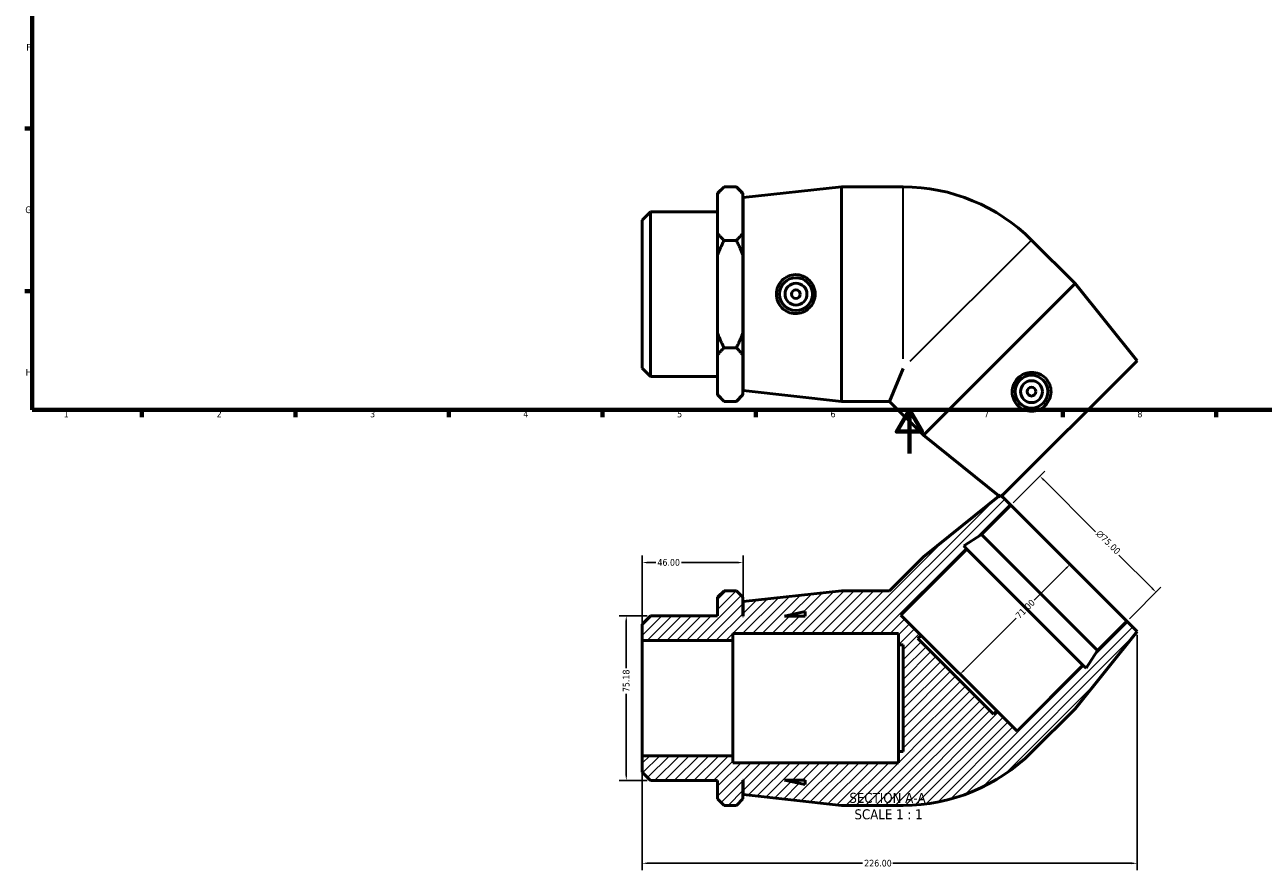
# Model space of a CAD drawing. Header units: millimetres. Extents: x 0 to 899, y -190 to 594.
# Tile 1 of 3: x 17 to 582, y -190 to 196. Entities that reach past the tile are written whole.
import ezdxf

# ---------------------------------------------------------------- set-up
doc = ezdxf.new("R2010")
doc.units = ezdxf.units.MM
for name, color, linetype, lineweight in [('Border (ANSI)', 7, 'Continuous', 70), ('Dimension (ANSI)', 7, 'Continuous', 25), ('Hatch (ANSI)', 7, 'Continuous', 18), ('Symbol (ANSI)', 7, 'Continuous', 25), ('Visible (ANSI)', 7, 'Continuous', 50), ('Visible Narrow (ANSI)', 7, 'Continuous', 35)]:
    doc.layers.add(name, color=color, linetype=linetype, lineweight=lineweight)
doc.styles.add('Label Text (ANSI)', font='tahoma.ttf')
doc.styles.add('Note Text (ANSI)', font='tahoma.ttf')
doc.dimstyles.new('Default - mm (ANSI)', dxfattribs={"dimtxt": 3.048, "dimasz": 2.5, "dimexe": 3.175, "dimexo": 1.6002, "dimgap": 0.8, "dimtad": 0, "dimtoh": 1, "dimrnd": 1e-08, "dimzin": 4, "dimdsep": 46, "dimtxsty": 'Note Text (ANSI)', "dimcen": 0.09, "dimdle": 10, "dimclrd": 256, "dimclre": 256, "dimclrt": 230, "dimadec": 1, "dimazin": 1, "dimtfac": 1, "dimtofl": 0, "dimtmove": 0, "dimatfit": 3, "dimfxl": 1, "dimtolj": 1, "dimtzin": 4, "dimlwd": -1, "dimlwe": -1, "dimarcsym": 0})

# ---------------------------------------------------------------- blocks, each defined once
blk = doc.blocks.new('Borders Default Border')
at = {"layer": 'Border (ANSI)'}
for p, q in [((20, 148.5), (16.55, 148.5)), ((20, 74.25), (16.55, 74.25)), ((70.08, 20), (70.08, 16.55)), ((140.17, 20), (140.17, 16.55)), ((210.25, 20), (210.25, 16.55)), ((280.33, 20), (280.33, 16.55)), ((350.42, 20), (350.42, 16.55)), ((490.58, 20), (490.58, 16.55)), ((560.67, 20), (560.67, 16.55))]:
    blk.add_line(p, q, dxfattribs=at)
at = {"layer": 'Border (ANSI)', "flags": 128}
for points in [[(20, 20), (20, 574), (821, 574), (821, 20), (20, 20)], [(420.5, 0), (420.5, 20), (414.73, 10), (426.27, 10), (420.5, 20)]]:
    blk.add_lwpolyline(points, dxfattribs=at)
at = {"layer": 'Border (ANSI)', "color": 230, "true_color": 0xff0080, "char_height": 3.05, "attachment_point": 7, "style": 'Note Text (ANSI)'}
for s, insert in [('F', (17.29, 184.1)), ('G', (16.81, 109.79)), ('H', (16.97, 35.6)), ('1', (34.35, 16.55)), ('2', (104.2, 16.55)), ('3', (174.26, 16.49)), ('4', (244.23, 16.55)), ('5', (314.48, 16.49)), ('6', (384.49, 16.49)), ('7', (454.6, 16.55)), ('8', (524.63, 16.48))]:
    blk.add_mtext(s, dxfattribs=dict(at, insert=insert))
blk = doc.blocks.new('*D7')
at = {"layer": 'Defpoints', "color": 0, "transparency": 16777216}
for p in [(302.29, -74.13), (291.22, -149.32), (302.29, -149.32)]:
    blk.add_point(p, dxfattribs=at)
at = {"layer": 'Dimension (ANSI)', "transparency": 16777216}
for p, q in [((300.69, -74.13), (288.05, -74.13)), ((291.22, -76.63), (291.22, -98.11)), ((291.22, -146.82), (291.22, -109.78)), ((300.69, -149.32), (288.05, -149.32))]:
    blk.add_line(p, q, dxfattribs=at)
for points in [[(290.81, -76.63), (291.64, -76.63), (291.22, -74.13)], [(290.81, -146.82), (291.64, -146.82), (291.22, -149.32)]]:
    blk.add_solid(points, dxfattribs=at)
at = {"layer": 'Dimension (ANSI)', "color": 230, "true_color": 0xff0080, "transparency": 16777216, "insert": (289.63, -108.98), "char_height": 3.048, "attachment_point": 1, "rotation": 90, "style": 'Note Text (ANSI)'}
blk.add_mtext('\\A1;75.18', dxfattribs=at)
blk = doc.blocks.new('*D8')
at = {"layer": 'Defpoints', "color": 0, "transparency": 16777216}
for p in [(298.53, -49.8), (344.53, -67.63), (298.53, -85.41)]:
    blk.add_point(p, dxfattribs=at)
at = {"layer": 'Dimension (ANSI)', "transparency": 16777216}
for p, q in [((298.53, -83.81), (298.53, -46.63)), ((301.03, -49.8), (304.65, -49.8)), ((342.03, -49.8), (316.42, -49.8)), ((344.53, -66.03), (344.53, -46.63))]:
    blk.add_line(p, q, dxfattribs=at)
for points in [[(301.03, -49.39), (301.03, -50.22), (298.53, -49.8)], [(342.03, -49.39), (342.03, -50.22), (344.53, -49.8)]]:
    blk.add_solid(points, dxfattribs=at)
at = {"layer": 'Dimension (ANSI)', "color": 230, "true_color": 0xff0080, "transparency": 16777216, "insert": (305.45, -48.22), "char_height": 3.048, "attachment_point": 1, "style": 'Note Text (ANSI)'}
blk.add_mtext('\\A1;46.00', dxfattribs=at)
blk = doc.blocks.new('*D9')
at = {"layer": 'Defpoints', "color": 0, "transparency": 16777216}
for p in [(480.09, -10.31), (466.83, -23.57), (519.86, -76.6)]:
    blk.add_point(p, dxfattribs=at)
at = {"layer": 'Dimension (ANSI)', "transparency": 16777216}
for p, q in [((467.96, -22.44), (482.34, -8.06)), ((481.86, -12.07), (505.5, -35.71)), ((531.36, -61.57), (516.21, -46.42)), ((521, -75.47), (535.37, -61.09))]:
    blk.add_line(p, q, dxfattribs=at)
for points in [[(482.15, -11.78), (481.57, -12.37), (480.09, -10.31)], [(531.65, -61.28), (531.06, -61.87), (533.13, -63.34)]]:
    blk.add_solid(points, dxfattribs=at)
at = {"layer": 'Dimension (ANSI)', "color": 230, "true_color": 0xff0080, "transparency": 16777216, "insert": (507.68, -34.66), "char_height": 3.048, "attachment_point": 1, "rotation": 315, "style": 'Note Text (ANSI)'}
blk.add_mtext('\\A1;\\fAIGDT|b0|i0;\\H3.0480;\\ln\\fTahoma|b0|i0;\\H3.0480;75.00', dxfattribs=at)
blk = doc.blocks.new('*D10')
at = {"layer": 'Defpoints', "color": 0, "transparency": 16777216}
for p in [(493.35, -50.08), (443.14, -100.29), (443.67, -100.82)]:
    blk.add_point(p, dxfattribs=at)
at = {"layer": 'Dimension (ANSI)', "transparency": 16777216}
for p, q in [((492.11, -52.38), (477.49, -67)), ((445.44, -99.05), (469.25, -75.24))]:
    blk.add_line(p, q, dxfattribs=at)
for points in [[(491.81, -52.09), (492.4, -52.67), (493.88, -50.61)], [(445.14, -98.75), (445.73, -99.34), (443.67, -100.82)]]:
    blk.add_solid(points, dxfattribs=at)
at = {"layer": 'Dimension (ANSI)', "color": 230, "true_color": 0xff0080, "transparency": 16777216, "insert": (468.69, -73.55), "char_height": 3.048, "attachment_point": 1, "rotation": 45, "style": 'Note Text (ANSI)'}
blk.add_mtext('\\A1;71.00', dxfattribs=at)
blk = doc.blocks.new('*D11')
at = {"layer": 'Defpoints', "color": 0, "transparency": 16777216}
for p in [(524.53, -81.27), (298.53, -138.04), (524.53, -187.19)]:
    blk.add_point(p, dxfattribs=at)
at = {"layer": 'Dimension (ANSI)', "transparency": 16777216}
for p, q in [((524.53, -82.87), (524.53, -190.36)), ((298.53, -139.64), (298.53, -190.36)), ((301.03, -187.19), (399.07, -187.19)), ((522.03, -187.19), (412.99, -187.19))]:
    blk.add_line(p, q, dxfattribs=at)
for points in [[(301.03, -186.77), (301.03, -187.6), (298.53, -187.19)], [(522.03, -186.77), (522.03, -187.6), (524.53, -187.19)]]:
    blk.add_solid(points, dxfattribs=at)
at = {"layer": 'Dimension (ANSI)', "color": 230, "true_color": 0xff0080, "transparency": 16777216, "insert": (399.87, -185.6), "char_height": 3.048, "attachment_point": 1, "style": 'Note Text (ANSI)'}
blk.add_mtext('\\A1;226.00', dxfattribs=at)

msp = doc.modelspace()

# ---------------------------------------------------------------- hatches: boundary and pattern name
at = {"layer": 'Hatch (ANSI)'}
h = msp.add_hatch(dxfattribs=at)
h.set_pattern_fill('ANSI31', color=256, scale=25.4, style=0)
h.set_pattern_definition([(45, (0, 0), (-2.245064, 2.245064), [])])
edge = h.paths.add_edge_path()
edge.add_line((426.88, -47.256), (411.409, -62.726))
edge.add_line((411.409, -62.726), (389.531, -62.726))
edge.add_line((389.531, -62.726), (344.531, -67.626))
edge.add_line((344.531, -67.626), (344.531, -74.226))
edge.add_line((344.531, -74.226), (344.431, -74.226))
edge.add_line((344.431, -74.226), (344.431, -65.666))
edge.add_line((344.431, -65.666), (341.491, -62.726))
edge.add_line((341.491, -62.726), (335.871, -62.726))
edge.add_line((335.871, -62.726), (332.931, -65.666))
edge.add_line((332.931, -65.666), (332.931, -74.134))
edge.add_line((332.931, -74.134), (302.29, -74.134))
edge.add_line((302.29, -74.134), (298.531, -77.893))
edge.add_line((298.531, -77.893), (298.531, -85.412))
edge.add_line((298.531, -85.412), (339.931, -85.412))
edge.add_line((339.931, -85.412), (339.931, -82.226))
edge.add_line((339.931, -82.226), (415.531, -82.226))
edge.add_line((415.531, -82.226), (415.531, -87.351))
edge.add_line((415.531, -87.351), (417.661, -87.351))
edge.add_line((417.661, -87.351), (417.661, -136.101))
edge.add_line((417.661, -136.101), (415.531, -136.101))
edge.add_line((415.531, -136.101), (415.531, -141.226))
edge.add_line((415.531, -141.226), (339.931, -141.226))
edge.add_line((339.931, -141.226), (339.931, -138.041))
edge.add_line((339.931, -138.041), (298.531, -138.041))
edge.add_line((298.531, -138.041), (298.531, -145.559))
edge.add_line((298.531, -145.559), (302.29, -149.318))
edge.add_line((302.29, -149.318), (332.931, -149.318))
edge.add_line((332.931, -149.318), (332.931, -157.786))
edge.add_line((332.931, -157.786), (335.871, -160.726))
edge.add_line((335.871, -160.726), (341.491, -160.726))
edge.add_line((341.491, -160.726), (344.431, -157.786))
edge.add_line((344.431, -157.786), (344.431, -149.226))
edge.add_line((344.431, -149.226), (344.531, -149.226))
edge.add_line((344.531, -149.226), (344.531, -155.826))
edge.add_line((344.531, -155.826), (389.531, -160.726))
edge.add_line((389.531, -160.726), (417.661, -160.726))
edge.add_ellipse((417.661, -77.819), major_axis=(0, -82.907), ratio=1, start_angle=0, end_angle=45)
edge.add_line((476.285, -136.443), (496.176, -116.552))
edge.add_line((496.176, -116.552), (524.531, -81.268))
edge.add_line((524.531, -81.268), (519.864, -76.601))
edge.add_line((519.864, -76.601), (506.476, -89.989))
edge.add_line((506.476, -89.989), (501.205, -98.105))
edge.add_line((501.205, -98.105), (499.782, -96.683))
edge.add_line((499.782, -96.683), (469.66, -126.805))
edge.add_line((469.66, -126.805), (460.379, -117.525))
edge.add_line((460.379, -117.525), (458.873, -119.031))
edge.add_line((458.873, -119.031), (424.401, -84.559))
edge.add_line((424.401, -84.559), (425.908, -83.053))
edge.add_line((425.908, -83.053), (416.627, -73.772))
edge.add_line((416.627, -73.772), (446.749, -43.65))
edge.add_line((446.749, -43.65), (445.327, -42.227))
edge.add_line((445.327, -42.227), (453.443, -36.956))
edge.add_line((453.443, -36.956), (466.831, -23.568))
edge.add_line((466.831, -23.568), (462.164, -18.901))
edge.add_line((462.164, -18.901), (426.88, -47.256))
h.paths.add_polyline_path([(372.931, -151.238), (363.465, -149.226), (372.931, -149.226)], flags=0)
h.paths.add_polyline_path([(363.465, -74.226), (372.931, -72.214), (372.931, -74.226)], flags=0)

# ---------------------------------------------------------------- linework, layer by layer
at = {"layer": 'Visible (ANSI)'}
for p, q in [((332.931, 118.894), (335.871, 121.834)), ((332.931, 118.539), (332.931, 118.894)), ((341.491, 121.834), (335.871, 121.834)), ((344.431, 118.894), (341.491, 121.834)), ((344.431, 118.894), (344.431, 118.539)), ((344.531, 116.934), (389.531, 121.834)), ((389.531, 23.834), (389.531, 121.834)), ((389.531, 121.834), (417.661, 121.834)), ((332.931, 100.628), (332.931, 118.539)), ((344.431, 118.539), (344.431, 100.628)), ((344.531, 28.734), (344.531, 116.934)), ((298.531, 106.666), (302.29, 110.426)), ((302.29, 110.426), (302.29, 35.242)), ((302.29, 110.426), (332.931, 110.426)), ((344.431, 110.334), (344.531, 110.334)), ((298.531, 39.001), (298.531, 106.666)), ((332.931, 90.744), (332.931, 100.628)), ((335.871, 97.334), (341.491, 97.334)), ((344.431, 100.628), (344.431, 90.744)), ((496.176, 77.66), (476.285, 97.551)), ((332.931, 54.923), (332.931, 90.744)), ((344.431, 90.744), (344.431, 54.923)), ((496.176, 77.66), (426.88, 8.363)), ((524.531, 42.375), (496.176, 77.66)), ((332.931, 45.039), (332.931, 54.923)), ((344.431, 54.923), (344.431, 45.039)), ((335.871, 48.334), (341.491, 48.334)), ((332.931, 27.128), (332.931, 45.039)), ((344.431, 45.039), (344.431, 27.128)), ((524.531, 42.375), (462.164, -19.992)), ((298.531, 39.001), (302.29, 35.242)), ((302.29, 35.242), (332.931, 35.242)), ((344.431, 35.334), (344.531, 35.334)), ((417.661, 38.927), (411.409, 23.834)), ((344.531, 28.734), (389.531, 23.834)), ((332.931, 26.774), (332.931, 27.128)), ((332.931, 26.774), (335.871, 23.834)), ((341.491, 23.834), (335.871, 23.834)), ((344.431, 26.774), (341.491, 23.834)), ((344.431, 27.128), (344.431, 26.774)), ((389.531, 23.834), (411.409, 23.834)), ((426.88, 8.363), (411.409, 23.834)), ((462.164, -19.992), (426.88, 8.363)), ((462.164, -18.901), (426.88, -47.256)), ((466.831, -23.568), (462.164, -18.901)), ((453.443, -36.956), (466.831, -23.568)), ((466.831, -23.568), (519.864, -76.601)), ((445.327, -42.227), (453.443, -36.956)), ((453.443, -36.956), (506.476, -89.989)), ((416.627, -73.772), (446.749, -43.65)), ((446.749, -43.65), (445.327, -42.227)), ((446.749, -43.65), (499.782, -96.683)), ((426.88, -47.256), (411.409, -62.726)), ((335.871, -62.726), (332.931, -65.666)), ((332.931, -65.666), (332.931, -74.134)), ((341.491, -62.726), (335.871, -62.726)), ((344.431, -65.666), (341.491, -62.726)), ((344.431, -74.226), (344.431, -65.666)), ((389.531, -62.726), (344.531, -67.626)), ((344.531, -67.626), (344.531, -74.226)), ((411.409, -62.726), (389.531, -62.726)), ((363.465, -74.226), (372.931, -72.214)), ((372.931, -72.214), (372.931, -74.226)), ((302.29, -74.134), (298.531, -77.893)), ((298.531, -77.893), (298.531, -85.412)), ((332.931, -74.134), (302.29, -74.134)), ((344.531, -74.226), (344.431, -74.226)), ((372.931, -74.226), (363.465, -74.226)), ((425.908, -83.053), (416.627, -73.772)), ((519.864, -76.601), (506.476, -89.989)), ((524.531, -81.268), (519.864, -76.601)), ((339.931, -85.412), (339.931, -82.226)), ((339.931, -82.226), (415.531, -82.226)), ((415.531, -82.226), (415.531, -87.351)), ((424.401, -84.559), (425.908, -83.053)), ((458.873, -119.031), (424.401, -84.559)), ((460.379, -117.525), (425.908, -83.053)), ((496.176, -116.552), (524.531, -81.268)), ((298.531, -85.412), (339.931, -85.412)), ((298.531, -138.041), (298.531, -85.412)), ((339.931, -138.041), (339.931, -85.412)), ((415.531, -87.351), (417.661, -87.351)), ((415.531, -87.351), (415.531, -136.101)), ((417.661, -87.351), (417.661, -136.101)), ((506.476, -89.989), (501.205, -98.105)), ((499.782, -96.683), (469.66, -126.805)), ((501.205, -98.105), (499.782, -96.683)), ((460.379, -117.525), (458.873, -119.031)), ((469.66, -126.805), (460.379, -117.525)), ((476.285, -136.443), (496.176, -116.552)), ((339.931, -138.041), (298.531, -138.041)), ((298.531, -138.041), (298.531, -145.559)), ((339.931, -141.226), (339.931, -138.041)), ((415.531, -141.226), (339.931, -141.226)), ((417.661, -136.101), (415.531, -136.101)), ((415.531, -136.101), (415.531, -141.226)), ((298.531, -145.559), (302.29, -149.318)), ((302.29, -149.318), (332.931, -149.318)), ((332.931, -149.318), (332.931, -157.786)), ((344.431, -157.786), (344.431, -149.226)), ((344.431, -149.226), (344.531, -149.226)), ((344.531, -149.226), (344.531, -155.826)), ((372.931, -151.238), (363.465, -149.226)), ((363.465, -149.226), (372.931, -149.226)), ((372.931, -149.226), (372.931, -151.238)), ((332.931, -157.786), (335.871, -160.726)), ((341.491, -160.726), (344.431, -157.786)), ((344.531, -155.826), (389.531, -160.726)), ((341.491, -160.726), (335.871, -160.726)), ((389.531, -160.726), (417.661, -160.726))]:
    msp.add_line(p, q, dxfattribs=at)
for centre, radius in [((368.706, 72.834), 7.5), ((368.706, 72.834), 5), ((368.706, 72.834), 2), ((476.254, 28.286), 7.5), ((476.254, 28.286), 5), ((476.254, 28.286), 2)]:
    msp.add_circle(centre, radius, dxfattribs=at)
for centre, start, end in [((417.661, 38.927), 45, 90), ((417.661, -77.819), 270, 315)]:
    msp.add_arc(centre, 82.907, start, end, dxfattribs=at)
for points in [[(332.931, 118.539), (334.173, 120.135), (335.871, 121.834)], [(341.491, 121.834), (343.19, 120.135), (344.431, 118.539)], [(335.871, 97.334), (334.173, 99.032), (332.931, 100.628)], [(332.931, 90.744), (334.173, 93.937), (335.871, 97.334)], [(344.431, 100.628), (343.19, 99.032), (341.491, 97.334)], [(341.491, 97.334), (343.19, 93.937), (344.431, 90.744)], [(335.871, 48.334), (334.173, 51.73), (332.931, 54.923)], [(344.431, 54.923), (343.19, 51.73), (341.491, 48.334)], [(332.931, 45.039), (334.173, 46.635), (335.871, 48.334)], [(341.491, 48.334), (343.19, 46.635), (344.431, 45.039)], [(335.871, 23.834), (334.173, 25.532), (332.931, 27.128)], [(344.431, 27.128), (343.19, 25.532), (341.491, 23.834)]]:
    msp.add_rational_spline(points, [1, 1.00241153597, 1], degree=2, dxfattribs=at)
for points in [[(368.438, 63.924), (367.346, 63.947), (366.183, 64.188), (364.047, 65.119), (363.075, 65.809), (361.542, 67.386), (360.879, 68.381), (360, 70.554), (359.785, 71.731), (359.785, 73.936), (360, 75.113), (360.879, 77.286), (361.542, 78.281), (363.075, 79.859), (364.047, 80.548), (366.183, 81.479), (367.346, 81.72), (369.581, 81.767), (370.797, 81.554), (373.027, 80.652), (374.042, 79.961), (375.632, 78.371), (376.318, 77.37), (377.232, 75.167), (377.458, 73.965), (377.458, 71.702), (377.232, 70.5), (376.318, 68.297), (375.632, 67.296), (374.042, 65.706), (373.027, 65.015), (370.797, 64.113), (369.581, 63.9), (368.438, 63.924)], [(482.743, 34.396), (483.499, 33.608), (484.151, 32.615), (485.003, 30.447), (485.203, 29.272), (485.171, 27.072), (484.936, 25.9), (484.022, 23.742), (483.341, 22.757), (481.782, 21.198), (480.797, 20.518), (478.64, 19.603), (477.467, 19.368), (475.268, 19.337), (474.093, 19.536), (471.924, 20.388), (470.931, 21.041), (469.318, 22.588), (468.609, 23.598), (467.67, 25.813), (467.44, 27.019), (467.44, 29.268), (467.663, 30.461), (468.575, 32.664), (469.265, 33.675), (470.865, 35.274), (471.875, 35.964), (474.079, 36.876), (475.272, 37.099), (477.52, 37.099), (478.727, 36.869), (480.942, 35.931), (481.951, 35.221), (482.743, 34.396)]]:
    msp.add_open_spline(points, degree=3, knots=[0, 0, 0, 0, 0.3293084, 0.3293084, 0.6586168, 0.6586168, 0.9893614, 0.9893614, 1.320106, 1.320106, 1.6508506, 1.6508506, 1.9815952, 1.9815952, 2.3109037, 2.3109037, 2.6402121, 2.6402121, 2.9854185, 2.9854185, 3.3306249, 3.3306249, 3.6699513, 3.6699513, 4.0092777, 4.0092777, 4.3486041, 4.3486041, 4.6879305, 4.6879305, 5.0331369, 5.0331369, 5.3783433, 5.3783433, 5.3783433, 5.3783433], dxfattribs=at)
at = {"layer": 'Visible Narrow (ANSI)'}
for p, q in [((417.661, 43.278), (417.661, 121.5)), ((476.049, 97.315), (420.738, 42.003))]:
    msp.add_line(p, q, dxfattribs=at)

# ---------------------------------------------------------------- block references
msp.add_blockref('Borders Default Border', (0, 0))

# ---------------------------------------------------------------- texts
at = {"layer": 'Symbol (ANSI)', "char_height": 4.572, "attachment_point": 7, "style": 'Label Text (ANSI)'}
for s, insert in [('SECTION A-A', (393.107, -159.665)), ('SCALE 1 : 1', (395.426, -167.178))]:
    msp.add_mtext(s, dxfattribs=dict(at, insert=insert))

# ---------------------------------------------------------------- dimensions: what is measured, and where the dimension line sits
at = {"layer": 'Dimension (ANSI)'}
dim = msp.add_linear_dim(base=(480.092, -10.307), p1=(519.864, -76.601), p2=(466.831, -23.568), angle=315, text='\\fAIGDT|b0|i0;\\H3.0480;\\ln\\fTahoma|b0|i0;\\H3.0480;<>', dimstyle='Default - mm (ANSI)', override={"dimtoh": 0, "dimdec": 2, "dimtp": 0, "dimtm": 0, "dimtdec": 2, "dimatfit": 1}, dxfattribs=at)
dim.commit()
dim.dimension.update_dxf_attribs({"geometry": '*D9', "text_midpoint": (510.852, -41.066), "dimtype": 160})
for base, p1, p2, angle, override, picture, middle in [((298.531, -49.804), (344.531, -67.626), (298.531, -85.412), 180, {"dimtoh": 0, "dimdec": 2, "dimtp": 0, "dimtm": 0, "dimtdec": 2, "dimatfit": 1}, '*D8', (310.531, -49.804)), ((443.671, -100.817), (493.348, -50.084), (443.143, -100.289), 225, {"dimtoh": 0, "dimdec": 2, "dimse1": 1, "dimse2": 1, "dimtp": 0, "dimtm": 0, "dimtdec": 2, "dimatfit": 1}, '*D10', (473.37, -71.118)), ((291.225, -149.318), (302.29, -74.134), (302.29, -149.318), 90, {"dimtoh": 0, "dimdec": 2, "dimtp": 0, "dimtm": 0, "dimtdec": 2, "dimatfit": 1}, '*D7', (291.225, -103.941)), ((524.531, -187.186), (298.531, -138.041), (524.531, -81.268), 180, {"dimtoh": 0, "dimdec": 2, "dimtp": 0, "dimtm": 0, "dimtdec": 2, "dimatfit": 1}, '*D11', (406.031, -187.186))]:
    dim = msp.add_linear_dim(base=base, p1=p1, p2=p2, angle=angle, dimstyle='Default - mm (ANSI)', override=override, dxfattribs=at)
    dim.commit()
    dim.dimension.update_dxf_attribs({"geometry": picture, "text_midpoint": middle, "dimtype": 160})

doc.saveas('drawing.dxf')
